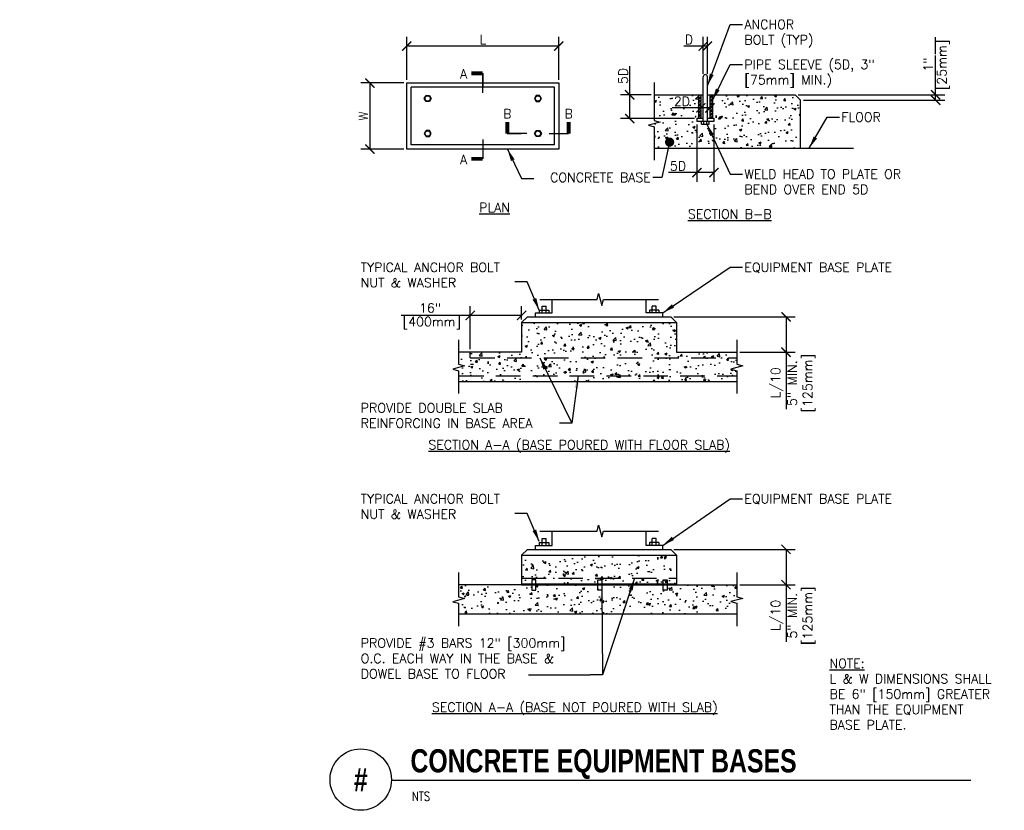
# Model space of a CAD drawing. Header units: inches. Extents: x -2.5 to 7.6, y 0.2 to 8.2.
import ezdxf
from ezdxf.enums import TextEntityAlignment as Align

# ---------------------------------------------------------------- set-up
doc = ezdxf.new("R2010")
doc.units = ezdxf.units.IN
doc.header["$MEASUREMENT"] = 0
doc.header["$PDSIZE"] = -1
doc.linetypes.add('HIDDEN', pattern=[0.375, 0.25, -0.125])
doc.layers.get('Defpoints').update_dxf_attribs({"color": 2})
for name, color, linetype in [('E-DETL-TEXT', 2, 'Continuous'), ('M-DETL-DIMS', 2, 'Continuous'), ('M-DETL-HEVY', 5, 'Continuous'), ('M-DETL-MEDM', 4, 'Continuous'), ('M-DETL-PATT', 8, 'Continuous'), ('M-DETL-TEXT', 2, 'Continuous'), ('M-DETL-XTHN', 1, 'Continuous')]:
    doc.layers.add(name, color=color, linetype=linetype)
doc.styles.add('BOLD', font='bold.shx', dxfattribs={"width": 0.9})
doc.styles.add('Romans', font='romans.shx')
doc.dimstyles.new('VA-Dims', dxfattribs={"dimtxt": 0.09375, "dimasz": 0.09375, "dimexe": 0.09375, "dimexo": 0.03125, "dimgap": 0.02, "dimtad": 1, "dimdec": 5, "dimzin": 0, "dimdsep": 46, "dimlunit": 4, "dimtxsty": 'Romans', "dimblk": 'ARCHTICK', "dimcen": 0.09375, "dimclrd": 256, "dimclre": 256, "dimclrt": 256, "dimadec": 0, "dimazin": 0, "dimtfac": 1, "dimtdec": 5, "dimtofl": 0, "dimtmove": 0, "dimatfit": 3, "dimfxl": 1, "dimfrac": 2, "dimtolj": 1, "dimtzin": 0, "dimlwd": -1, "dimlwe": -1, "dimarcsym": 0})
doc.dimstyles.new('VA-Lead', dxfattribs={"dimtxt": 0.09375, "dimasz": 0.125, "dimexe": 0.125, "dimexo": 0.03125, "dimgap": 0.02, "dimtad": 0, "dimdec": 5, "dimzin": 0, "dimdsep": 46, "dimlunit": 4, "dimtxsty": 'Romans', "dimcen": 0.125, "dimclrd": 256, "dimclre": 256, "dimclrt": 256, "dimadec": 0, "dimazin": 0, "dimtfac": 1, "dimtdec": 5, "dimtofl": 0, "dimtmove": 0, "dimatfit": 3, "dimfxl": 1, "dimfrac": 2, "dimtolj": 1, "dimtzin": 0, "dimlwd": -1, "dimlwe": -1, "dimarcsym": 0})

# ---------------------------------------------------------------- blocks, each defined once
blk = doc.blocks.new('_ArchTick')
at = {"color": 0, "linetype": 'ByBlock', "const_width": 0.15}
blk.add_lwpolyline([(-0.5, -0.5), (0.5, 0.5)], dxfattribs=at)
blk = doc.blocks.new('*D3')
at = {"layer": 'Defpoints', "color": 0}
for p in [(4.462, 7.462), (4.554, 7.471), (4.462, 7.338)]:
    blk.add_point(p, dxfattribs=at)
at = {"layer": 'M-DETL-DIMS'}
for p, q in [((4.462, 7.43), (4.462, 7.245)), ((4.554, 7.44), (4.554, 7.245)), ((4.462, 7.338), (4.172, 7.338)), ((4.554, 7.338), (4.462, 7.338))]:
    blk.add_line(p, q, dxfattribs=at)
at = {"layer": 'M-DETL-DIMS', "xscale": 0.09375, "yscale": 0.09375, "zscale": 0.09375, "rotation": 180}
blk.add_blockref('_ArchTick', (4.462, 7.338), dxfattribs=at)
at = {"layer": 'M-DETL-DIMS', "xscale": 0.09375, "yscale": 0.09375, "zscale": 0.09375}
blk.add_blockref('_ArchTick', (4.554, 7.338), dxfattribs=at)
at = {"layer": 'M-DETL-DIMS', "insert": (4.27, 7.405), "char_height": 0.0938, "attachment_point": 5, "style": 'Romans'}
blk.add_mtext('\\A1;2D', dxfattribs=at)

msp = doc.modelspace()

# ---------------------------------------------------------------- hatches: boundary and pattern name
at = {"layer": 'M-DETL-PATT'}
h = msp.add_hatch(dxfattribs=at)
h.set_pattern_fill('AR-CONC', color=256, scale=0.033, style=0)
h.set_pattern_definition([(50, (-71.94234, 0.73905), (0.23669586, -0.0207082), [0.02475, -0.27225]), (355, (-71.94234, 0.73905), (-0.04578794, 0.2482234), [0.0198, -0.2178]), (100.4514, (-71.92262, 0.73732), (0.1909081, 0.22751505), [0.02103426, -0.2313769]), (46.1842, (-71.94234, 0.80505), (0.3521895, -0.0546213), [0.037125, -0.408375]), (96.6356, (-71.913, 0.8005), (0.3084387, 0.3214589), [0.0315514, -0.3470653]), (351.1842, (-71.94234, 0.80505), (0.3084384, 0.3214591), [0.0297, -0.3267]), (21, (-71.90934, 0.78855), (0.19697933, -0.13286423), [0.02475, -0.27225]), (326, (-71.90934, 0.78855), (0.08029406, 0.2392995), [0.0198, -0.2178]), (71.4514, (-71.89293, 0.77747), (0.2772735, 0.10643506), [0.02103426, -0.2313769]), (37.5, (-71.94234, 0.73905), (0.00401275, 0.10985497), [0, -0.21516, 0, -0.2211, 0, -0.218625]), (7.5, (-71.94234, 0.73905), (0.08681295, 0.13015586), [0, -0.12606, 0, -0.21021, 0, -0.083325]), (327.5, (-72.01593, 0.73905), (0.1761614, -0.00744311), [0, -0.0825, 0, -0.2574, 0, -0.34155]), (317.5, (-72.04893, 0.73905), (0.19245144, 0.03303464), [0, -0.10725, 0, -0.17094, 0, -0.24255])])
h.paths.add_polyline_path([(3.988612, 7.126903), (3.988612, 6.929255), (5.472675, 6.929255), (5.472675, 7.416043), (5.417675, 7.471043), (4.594021, 7.471043), (4.594021, 7.232054), (4.605655, 7.232463), (4.605655, 7.198882), (4.543227, 7.198882), (4.543227, 7.172017), (4.455829, 7.172017), (4.46324, 7.198882), (4.396282, 7.198882), (4.396282, 7.232463), (4.411225, 7.232463), (4.437728, 7.471043), (3.987764, 7.471043), (3.983543, 7.230659), (3.91101, 7.204259), (4.056076, 7.151459)])
h = msp.add_hatch(dxfattribs=at)
h.set_pattern_fill('ANSI32', color=256, scale=0.066, style=0)
h.set_pattern_definition([(45, (-71.94234, 0.739046), (-0.017500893, 0.017500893), []), (45, (-71.930673, 0.739046), (-0.017500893, 0.017500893), [])])
h.paths.add_polyline_path([(4.554357, 7.471043), (4.57964, 7.471043), (4.57964, 7.232463), (4.554357, 7.232463)])
h.paths.add_polyline_path([(4.436471, 7.469116), (4.462247, 7.469116), (4.462247, 7.232463), (4.436471, 7.232463)])
h = msp.add_hatch(dxfattribs=at)
h.set_pattern_fill('AR-CONC', color=256, scale=0.033, style=0)
h.set_pattern_definition([(50, (-71.94234, 0.00057), (0.23669586, -0.0207082), [0.02475, -0.27225]), (355, (-71.94234, 0.00057), (-0.04578794, 0.2482234), [0.0198, -0.2178]), (100.4514, (-71.92262, -0.00115), (0.1909081, 0.22751505), [0.0210343, -0.2313769]), (46.1842, (-71.94234, 0.06657), (0.3521895, -0.0546213), [0.037125, -0.408375]), (96.6356, (-71.913, 0.06202), (0.3084387, 0.3214589), [0.0315514, -0.3470653]), (351.1842, (-71.94234, 0.06657), (0.3084384, 0.3214591), [0.0297, -0.3267]), (21, (-71.90934, 0.05007), (0.19697933, -0.13286423), [0.02475, -0.27225]), (326, (-71.90934, 0.05007), (0.08029406, 0.2392995), [0.0198, -0.2178]), (71.4514, (-71.89293, 0.039), (0.2772735, 0.10643506), [0.0210343, -0.2313769]), (37.5, (-71.94234, 0.00057), (0.00401275, 0.10985497), [0, -0.21516, 0, -0.2211, 0, -0.218625]), (7.5, (-71.94234, 0.00057), (0.08681295, 0.13015586), [0, -0.12606, 0, -0.21021, 0, -0.083325]), (327.5, (-72.01593, 0.00057), (0.1761614, -0.00744311), [0, -0.0825, 0, -0.2574, 0, -0.34155]), (317.5, (-72.04893, 0.00057), (0.19245144, 0.03303464), [0, -0.10725, 0, -0.17094, 0, -0.24255])])
h.paths.add_polyline_path([(4.769386, 4.679031), (4.829756, 4.695207), (4.829756, 4.850173), (4.21618, 4.850173), (4.21618, 5.151584), (2.637631, 5.151584), (2.637631, 4.850173), (1.997084, 4.850173), (1.996778, 4.699752), (2.040604, 4.679367), (1.997084, 4.663527), (1.997084, 4.554145), (4.829756, 4.554145), (4.829756, 4.662854)])
h = msp.add_hatch(dxfattribs=at)
h.set_pattern_fill('AR-CONC', color=256, scale=0.033, style=0)
h.set_pattern_definition([(50, (-71.94234, -0.60526), (0.23669586, -0.0207082), [0.02475, -0.27225]), (355, (-71.94234, -0.60526), (-0.04578794, 0.2482234), [0.0198, -0.2178]), (100.4514, (-71.92262, -0.607), (0.1909081, 0.22751505), [0.0210343, -0.2313769]), (46.1842, (-71.94234, -0.53926), (0.3521895, -0.0546213), [0.037125, -0.408375]), (96.6356, (-71.913, -0.5438), (0.3084387, 0.3214589), [0.0315514, -0.3470653]), (351.1842, (-71.94234, -0.53926), (0.3084384, 0.3214591), [0.0297, -0.3267]), (21, (-71.90934, -0.55576), (0.19697933, -0.13286423), [0.02475, -0.27225]), (326, (-71.90934, -0.55576), (0.08029406, 0.2392995), [0.0198, -0.2178]), (71.4514, (-71.89293, -0.56684), (0.2772735, 0.10643506), [0.0210343, -0.2313769]), (37.5, (-71.94234, -0.60526), (0.00401275, 0.10985497), [0, -0.21516, 0, -0.2211, 0, -0.218625]), (7.5, (-71.94234, -0.60526), (0.08681295, 0.13015586), [0, -0.12606, 0, -0.21021, 0, -0.083325]), (327.5, (-72.01593, -0.60526), (0.1761614, -0.00744311), [0, -0.0825, 0, -0.2574, 0, -0.34155]), (317.5, (-72.04893, -0.60526), (0.19245144, 0.03303464), [0, -0.10725, 0, -0.17094, 0, -0.24255])])
h.paths.add_polyline_path([(4.21618, 2.784319), (4.21618, 2.482908), (4.829756, 2.482908), (4.829756, 2.325574), (4.786236, 2.312102), (4.829756, 2.296262), (4.829756, 2.186879), (1.997084, 2.186879), (1.997084, 2.296262), (2.040604, 2.312102), (1.996778, 2.332487), (1.997084, 2.482908), (2.637631, 2.482908), (2.637631, 2.784319)])

# ---------------------------------------------------------------- linework, layer by layer
at = {"layer": 'E-DETL-TEXT'}
for p, q in [((2.24293, 7.690636), (2.24293, 7.549728)), ((2.24293, 7.492784), (2.24293, 7.690636)), ((2.24293, 7.017047), (2.24293, 6.819195)), ((2.491577, 7.076266), (2.632486, 7.076266)), ((2.689429, 7.076266), (2.491577, 7.076266)), ((2.918184, 7.076266), (3.116036, 7.076266))]:
    msp.add_line(p, q, dxfattribs=at)
at = {"layer": 'E-DETL-TEXT', "const_width": 0.03937}
for points in [[(2.24293, 7.690636), (2.12482, 7.690636)], [(2.491577, 7.076266), (2.491577, 7.194376)], [(3.116036, 7.076266), (3.116036, 7.194376)], [(2.24293, 6.819195), (2.12482, 6.819195)]]:
    msp.add_lwpolyline(points, dxfattribs=at)
at = {"layer": 'M-DETL-DIMS'}
for p, q in [((1.46875, 7.62296), (1.46875, 8.06046)), ((3.01711, 7.62296), (3.01711, 8.06046)), ((4.486467, 7.685948), (4.486467, 8.06046)), ((4.530137, 7.685948), (4.530137, 8.06046)), ((3.01711, 7.96671), (1.46875, 7.96671)), ((4.486467, 7.96671), (4.290217, 7.96671)), ((4.530137, 7.96671), (4.486467, 7.96671)), ((1.4375, 7.59171), (1, 7.59171)), ((1.09375, 7.59171), (1.09375, 6.918121)), ((4.422089, 7.167632), (4.422089, 6.585505)), ((4.594515, 7.167632), (4.594515, 6.585505)), ((1.4375, 6.918121), (1, 6.918121)), ((4.422089, 6.679255), (4.132089, 6.679255)), ((4.594515, 6.679255), (4.422089, 6.679255))]:
    msp.add_line(p, q, dxfattribs=at)
at = {"layer": 'M-DETL-HEVY'}
for p, q in [((1.51275, 6.962121), (1.51275, 7.54771)), ((2.97311, 7.54771), (1.51275, 7.54771)), ((2.97311, 6.962121), (2.97311, 7.54771)), ((3.988612, 7.471043), (4.486467, 7.471043)), ((4.530137, 7.471043), (5.422744, 7.471043)), ((5.422744, 7.471043), (5.477744, 7.416043)), ((5.477744, 6.929255), (5.477744, 7.416043)), ((2.97311, 6.962121), (1.51275, 6.962121)), ((3.988612, 6.929255), (6.017715, 6.929255)), ((2.947808, 5.25186), (2.947808, 5.387023)), ((3.906003, 5.25186), (3.906003, 5.387023)), ((2.778485, 5.25186), (2.947808, 5.25186)), ((2.778485, 5.21079), (2.778485, 5.25186)), ((4.075326, 5.25186), (3.906003, 5.25186)), ((4.075326, 5.21079), (4.075326, 5.25186)), ((2.637631, 5.151584), (2.696837, 5.21079)), ((2.637631, 5.151584), (2.637631, 4.850173)), ((2.637631, 5.151584), (4.21618, 5.151584)), ((2.696837, 5.21079), (4.156974, 5.21079)), ((4.21618, 5.151584), (4.156974, 5.21079)), ((4.21618, 5.151584), (4.21618, 4.850173)), ((2.947808, 2.884595), (2.947808, 3.030617)), ((3.906003, 2.884595), (3.906003, 3.030617)), ((2.637631, 2.784319), (2.696837, 2.843525)), ((2.696837, 2.843525), (4.156974, 2.843525)), ((2.778485, 2.843525), (2.778485, 2.884595)), ((2.778485, 2.884595), (2.947808, 2.884595)), ((4.075326, 2.884595), (3.906003, 2.884595)), ((4.075326, 2.843525), (4.075326, 2.884595)), ((4.21618, 2.784319), (4.156974, 2.843525)), ((2.637631, 2.784319), (4.21618, 2.784319)), ((2.637631, 2.784319), (2.637631, 2.482908)), ((4.21618, 2.784319), (4.21618, 2.482908))]:
    msp.add_line(p, q, dxfattribs=at)
msp.add_lwpolyline([(1.46875, 7.59171), (3.01711, 7.59171), (3.01711, 6.918121), (1.46875, 6.918121)], close=True, dxfattribs=at)
at = {"layer": 'M-DETL-MEDM'}
for p, q in [((4.486467, 7.471043), (4.486467, 7.654698)), ((4.530137, 7.471043), (4.530137, 7.654698)), ((4.422089, 7.232463), (4.422089, 7.198882)), ((4.422089, 7.232463), (4.486467, 7.232463)), ((4.530137, 7.232463), (4.594515, 7.232463)), ((4.594515, 7.232463), (4.594515, 7.198882)), ((4.594515, 7.198882), (4.422089, 7.198882)), ((4.468308, 7.172017), (4.468308, 7.198882)), ((4.468308, 7.172017), (4.468308, 7.198882)), ((4.468308, 7.172017), (4.548296, 7.172017)), ((4.492358, 7.172017), (4.492358, 7.198882)), ((4.524246, 7.172017), (4.524246, 7.198882)), ((4.548296, 7.172017), (4.548296, 7.198882)), ((2.845456, 5.25186), (2.845456, 5.320165)), ((2.845456, 5.320165), (2.887413, 5.320165)), ((2.845456, 5.279779), (2.845456, 5.320165)), ((2.887413, 5.25186), (2.887413, 5.320165)), ((4.008355, 5.320165), (3.966398, 5.320165)), ((3.966398, 5.25186), (3.966398, 5.320165)), ((4.008355, 5.279779), (4.008355, 5.320165)), ((4.008355, 5.25186), (4.008355, 5.320165)), ((2.817939, 5.279779), (2.817939, 5.25186)), ((2.817939, 5.279779), (2.914929, 5.279779)), ((2.914929, 5.279779), (2.914929, 5.25186)), ((4.035872, 5.279779), (3.938881, 5.279779)), ((3.938881, 5.279779), (3.938881, 5.25186)), ((4.035872, 5.279779), (4.035872, 5.25186)), ((2.637631, 4.850173), (1.997084, 4.850173)), ((4.21618, 4.850173), (4.829756, 4.850173)), ((1.997084, 4.554145), (4.829756, 4.554145)), ((2.817939, 2.912514), (2.914929, 2.912514)), ((2.817939, 2.912514), (2.817939, 2.884595)), ((2.845456, 2.912514), (2.845456, 2.952899)), ((2.845456, 2.952899), (2.887413, 2.952899)), ((2.845456, 2.884595), (2.845456, 2.952899)), ((2.887413, 2.884595), (2.887413, 2.952899)), ((2.914929, 2.912514), (2.914929, 2.884595)), ((3.938881, 2.912514), (3.938881, 2.884595)), ((4.035872, 2.912514), (3.938881, 2.912514)), ((3.966398, 2.884595), (3.966398, 2.952899)), ((4.008355, 2.952899), (3.966398, 2.952899)), ((4.008355, 2.884595), (4.008355, 2.952899)), ((4.008355, 2.912514), (4.008355, 2.952899)), ((4.035872, 2.912514), (4.035872, 2.884595)), ((2.637631, 2.482908), (1.997084, 2.482908)), ((2.637631, 2.492064), (4.21618, 2.492064)), ((2.637631, 2.482908), (4.829756, 2.482908)), ((1.997084, 2.186879), (4.829756, 2.186879))]:
    msp.add_line(p, q, dxfattribs=at)
for points in [[(1.717012, 7.433565), (1.699533, 7.40329), (1.664574, 7.40329), (1.647095, 7.433565), (1.664574, 7.46384), (1.699533, 7.46384)], [(2.768848, 7.433565), (2.786327, 7.40329), (2.821286, 7.40329), (2.838765, 7.433565), (2.821286, 7.46384), (2.786327, 7.46384)], [(1.717012, 7.076266), (1.699533, 7.106541), (1.664574, 7.106541), (1.647095, 7.076266), (1.664574, 7.045991), (1.699533, 7.045991)], [(2.768848, 7.076266), (2.786327, 7.106541), (2.821286, 7.106541), (2.838765, 7.076266), (2.821286, 7.045991), (2.786327, 7.045991)]]:
    msp.add_lwpolyline(points, close=True, dxfattribs=at)
for points in [[(4.436965, 7.471043), (4.436965, 7.232463)], [(4.462247, 7.471043), (4.462247, 7.232463)], [(4.486467, 7.198882), (4.486467, 7.471043)], [(4.530137, 7.198882), (4.530137, 7.471043)], [(4.554357, 7.471043), (4.554357, 7.232463)], [(4.57964, 7.471043), (4.57964, 7.232463)]]:
    msp.add_lwpolyline(points, dxfattribs=at)
for centre in [(1.681525, 7.433565), (2.804335, 7.433565), (1.681525, 7.076266), (2.804335, 7.076266)]:
    msp.add_circle(centre, 0.026806, dxfattribs=at)
msp.add_arc((4.508302, 7.654698), 0.021835, 0, 180, dxfattribs=at)
at = {"layer": 'M-DETL-TEXT'}
for p, q in [((6.852744, 7.885352), (6.852744, 8.056597)), ((6.852744, 7.471216), (6.852744, 7.87196)), ((3.738612, 7.471043), (3.738612, 7.761043)), ((3.957362, 7.471043), (3.644862, 7.471043)), ((3.738612, 7.228266), (3.738612, 7.471043)), ((5.453693, 7.471216), (6.946494, 7.471216)), ((6.852744, 7.416043), (6.852744, 7.471216)), ((5.508994, 7.416043), (6.946494, 7.416043)), ((4.39811, 7.228266), (3.644862, 7.228266)), ((2.114791, 4.881423), (2.114791, 5.318923)), ((2.637631, 5.182834), (2.637631, 5.318923)), ((2.114791, 5.225173), (1.412698, 5.225173)), ((2.637631, 5.225173), (2.114791, 5.225173)), ((4.188224, 5.21079), (5.423506, 5.21079)), ((5.329756, 5.21079), (5.329756, 4.851366)), ((4.861006, 4.851366), (5.423506, 4.851366)), ((5.329756, 4.851366), (5.329756, 4.270658)), ((4.188224, 2.843525), (5.423506, 2.843525)), ((5.329756, 2.843525), (5.329756, 2.484101)), ((4.861006, 2.484101), (5.423506, 2.484101)), ((5.329756, 2.484101), (5.329756, 1.903393)), ((2.70778, 1.565223), (3.334782, 1.565223)), ((1.3125, 0.495079), (7.212286, 0.495079))]:
    msp.add_line(p, q, dxfattribs=at)
msp.add_circle((1, 0.5), 0.312539, dxfattribs=at)
at = {"layer": 'M-DETL-XTHN', "linetype": 'HIDDEN'}
for p, q in [((2.114791, 4.794818), (2.114791, 4.850173)), ((2.114791, 4.794818), (4.829756, 4.794818)), ((2.002077, 4.6095), (4.829756, 4.6095)), ((2.637631, 2.550097), (4.21618, 2.550097))]:
    msp.add_line(p, q, dxfattribs=at)
at = {"layer": 'M-DETL-XTHN', "linetype": 'Continuous'}
for points in [[(3.988612, 7.596043), (3.988612, 7.210211), (4.048982, 7.194035), (3.928241, 7.161682), (3.988612, 7.145506), (3.988612, 6.804255)], [(2.822808, 5.387023), (3.40571, 5.387023), (3.421886, 5.447394), (3.454238, 5.326653), (3.470415, 5.387023), (4.031003, 5.387023)], [(1.997084, 4.975173), (1.997084, 4.727559), (2.057455, 4.711383), (1.936714, 4.679031), (1.997084, 4.662854), (1.997084, 4.429145)], [(4.829756, 4.975173), (4.829756, 4.727559), (4.890127, 4.711383), (4.769386, 4.679031), (4.829756, 4.662854), (4.829756, 4.429145)], [(2.822808, 3.030617), (3.40571, 3.030617), (3.421886, 3.090987), (3.454238, 2.970247), (3.470415, 3.030617), (4.031003, 3.030617)], [(1.997084, 2.606715), (1.997084, 2.359101), (2.057455, 2.342925), (1.936714, 2.310572), (1.997084, 2.294396), (1.997084, 2.060686)], [(4.829756, 2.607908), (4.829756, 2.360294), (4.890127, 2.344118), (4.769386, 2.311765), (4.829756, 2.295589), (4.829756, 2.061879)]]:
    msp.add_lwpolyline(points, dxfattribs=at)
at = {"layer": 'M-DETL-XTHN', "linetype": 'HIDDEN'}
for points in [[(2.781481, 2.534423), (2.742387, 2.534423), (2.742387, 2.4279), (2.781481, 2.4279)], [(3.413841, 2.53409), (3.452934, 2.53409), (3.452934, 2.427567), (3.413841, 2.427567)], [(4.080621, 2.534423), (4.119714, 2.534423), (4.119714, 2.4279), (4.080621, 2.4279)]]:
    msp.add_lwpolyline(points, close=True, dxfattribs=at)

# ---------------------------------------------------------------- block references
at = {"layer": 'M-DETL-DIMS', "xscale": 0.09375, "yscale": 0.09375, "zscale": 0.09375}
for p, rotation in [((1.46875, 7.96671), 180), ((4.486467, 7.96671), 180), ((1.09375, 7.59171), 90), ((1.09375, 6.918121), 270), ((4.422089, 6.679255), 180)]:
    msp.add_blockref('_ArchTick', p, dxfattribs=dict(at, rotation=rotation))
for p in [(3.01711, 7.96671), (4.530137, 7.96671), (4.594515, 6.679255)]:
    msp.add_blockref('_ArchTick', p, dxfattribs=at)
at = {"layer": 'M-DETL-TEXT', "xscale": 0.09375, "yscale": 0.09375, "zscale": 0.09375}
for p, rotation in [((3.738612, 7.471043), 90), ((6.852744, 7.471216), 90), ((6.852744, 7.416043), 270), ((3.738612, 7.228266), 270), ((2.114791, 5.225173), 180), ((5.329756, 5.21079), 90), ((5.329756, 4.851366), 270), ((5.329756, 2.843525), 90), ((5.329756, 2.484101), 270)]:
    msp.add_blockref('_ArchTick', p, dxfattribs=dict(at, rotation=rotation))
msp.add_blockref('_ArchTick', (2.637631, 5.225173), dxfattribs=at)

# ---------------------------------------------------------------- texts
at = {"layer": 'E-DETL-TEXT', "char_height": 0.09375, "width": 0.1121, "attachment_point": 2, "style": 'Romans'}
for insert in [(2.046758, 7.730558), (2.046758, 6.859117)]:
    msp.add_mtext('A', dxfattribs=dict(at, insert=insert))
at = {"layer": 'E-DETL-TEXT', "extrusion": (0, 0, -1), "char_height": 0.09375, "width": 0.1121, "attachment_point": 2, "text_direction": (1, 0, 0), "style": 'Romans'}
for insert in [(2.491577, 7.232516), (3.116036, 7.232516)]:
    msp.add_mtext('B', dxfattribs=dict(at, insert=insert))
at = {"layer": 'M-DETL-DIMS', "char_height": 0.09375, "attachment_point": 5, "style": 'Romans'}
for s, insert in [('\\A1;L', (2.24293, 8.033585)), ('\\A1;D', (4.341467, 8.033585)), ('\\A1;5D', (4.230214, 6.74613))]:
    msp.add_mtext(s, dxfattribs=dict(at, insert=insert))
at = {"layer": 'M-DETL-DIMS', "insert": (1.026875, 7.254916), "char_height": 0.09375, "attachment_point": 5, "rotation": 90, "style": 'Romans'}
msp.add_mtext('\\A1;W', dxfattribs=at)
at = {"layer": 'M-DETL-TEXT', "width": 0.8}
for s, height, style, p in [('CONCRETE EQUIPMENT BASES', 0.23622047, 'BOLD', (1.506166, 0.573171)), ('NTS', 0.09375, 'Romans', (1.520072, 0.283361))]:
    msp.add_text(s, height=height, dxfattribs=dict(at, style=style)).set_placement(p)
at = {"layer": 'M-DETL-TEXT', "style": 'BOLD', "width": 0.8}
msp.add_text('#', height=0.23622, dxfattribs=at).set_placement((1, 0.5), align=Align.MIDDLE)
at = {"layer": 'M-DETL-TEXT', "char_height": 0.09375, "style": 'Romans'}
for s, insert, width, attachment_point in [('ANCHOR BOLT (TYP)', (4.905977, 8.234007), 0.89427944, 1), ('PIPE SLEEVE (5D, 3" [75mm] MIN.)', (4.905977, 7.826716), 1.77182045, 1), ('WELD HEAD TO PLATE OR BEND OVER END 5D', (4.905977, 6.710914), 1.81959008, 1), ('{\\LPLAN}', (2.205946, 6.370794), 3.55437395, 1), ('{\\LSECTION B-B}', (4.330869, 6.302974), 3.55437395, 1), ('TYPICAL ANCHOR BOLT NUT & WASHER', (1, 5.762023), 1.5482971, 1), ('[400mm]', (1.724605, 5.209548), 1.8999, 2), ('PROVIDE DOUBLE SLAB REINFORCING IN BASE AREA', (1, 4.331269), 2.13029269, 1), ('{\\LSECTION A-A (BASE POURED WITH FLOOR SLAB)}', (1.689013, 3.954968), 3.55437395, 1), ('TYPICAL ANCHOR BOLT NUT & WASHER', (1, 3.405617), 1.5482971, 1), ('PROVIDE #3 BARS 12" [300mm] O.C. EACH WAY IN THE BASE & DOWEL BASE TO FLOOR', (1, 1.936969), 2.40984603, 1), ('{\\LNOTE:} \\PL & W DIMENSIONS SHALL BE 6" [150mm] GREATER THAN THE EQUIPMENT BASE PLATE.', (5.771911, 1.729727), 1.87013401, 1), ('{\\LSECTION A-A (BASE NOT POURED WITH SLAB)}', (1.72476, 1.283932), 3.55437395, 1)]:
    msp.add_mtext(s, dxfattribs=dict(at, insert=insert, width=width, attachment_point=attachment_point))
for s, insert, attachment_point in [('\\A1;', (-2.471647, 8.106908), 1), ('FLOOR', (5.89288, 7.290817), 1), ('CONCRETE BASE', (3.952475, 6.582961), 9), ('EQUIPMENT BASE PLATE', (4.905977, 5.762023), 1), ('\\A1;  16"  ', (1.642519, 5.300977), 5), ('EQUIPMENT BASE PLATE', (4.905977, 3.405617), 1)]:
    msp.add_mtext(s, dxfattribs=dict(at, insert=insert, attachment_point=attachment_point))
at = {"layer": 'M-DETL-TEXT', "char_height": 0.09375, "width": 1.8999, "attachment_point": 2, "rotation": 90, "style": 'Romans'}
for s, insert in [('[25mm]', (6.868369, 7.775177)), ('5" MIN.\\P[125mm]', (5.345381, 4.535304)), ('5" MIN.\\P[125mm]', (5.345381, 2.168039))]:
    msp.add_mtext(s, dxfattribs=dict(at, insert=insert))
at = {"layer": 'M-DETL-TEXT', "char_height": 0.09375, "attachment_point": 5, "rotation": 90, "style": 'Romans'}
for s, insert in [('\\A1;5D', (3.671737, 7.662918)), ('\\A1; 1" ', (6.776941, 7.747049)), ('\\A1; L/10 ', (5.238328, 4.507176)), ('\\A1; L/10 ', (5.238328, 2.139911))]:
    msp.add_mtext(s, dxfattribs=dict(at, insert=insert))

# ---------------------------------------------------------------- dimensions: what is measured, and where the dimension line sits
at = {"layer": 'M-DETL-DIMS'}
dim = msp.add_linear_dim(base=(4.462247, 7.338433), p1=(4.554357, 7.471043), p2=(4.462247, 7.461584), text='2D', dimstyle='VA-Dims', override={"dimpost": '\\X'}, dxfattribs=at)
dim.commit()
dim.dimension.update_dxf_attribs({"geometry": '*D3', "text_midpoint": (4.270372, 7.405308)})

# ---------------------------------------------------------------- leaders
at = {"layer": 'M-DETL-TEXT', "annotation_type": 0, "has_hookline": 1}
for points, hookline_direction, text_width in [([(4.530137, 7.56287), (4.760977, 8.187132), (4.885977, 8.187132)], 0, 0.767857), ([(4.57964, 7.413921), (4.760977, 7.779841), (4.885977, 7.779841)], 0, 1.504464), ([(5.565915, 6.929255), (5.74788, 7.243942), (5.87288, 7.243942)], 0, 0.415179), ([(4.524246, 7.172017), (4.760977, 6.664039), (4.885977, 6.664039)], 0, 1.727679), ([(4.075326, 5.25186), (4.760977, 5.715148), (4.885977, 5.715148)], 0, 1.6875), ([(2.817939, 5.279779), (2.692882, 5.565846), (2.567882, 5.565846)], 1, 1.526786), ([(2.823097, 4.794818), (3.148071, 4.1296), (3.023071, 4.1296)], 1, 1.986607), ([(3.212132, 4.6095), (3.148071, 4.1296), (3.023071, 4.1296)], 1, 1.986607), ([(4.075326, 2.884595), (4.760977, 3.358742), (4.885977, 3.358742)], 0, 1.6875), ([(2.817939, 2.923372), (2.692882, 3.20944), (2.567882, 3.20944)], 1, 1.526786), ([(3.788746, 2.550097), (3.459782, 1.565223), (3.334782, 1.565223)], 1, 2.357143)]:
    msp.add_leader(points, dimstyle='VA-Lead', dxfattribs=dict(at, hookline_direction=hookline_direction, text_width=text_width))
at = {"layer": 'M-DETL-TEXT', "annotation_type": 0, "has_hookline": 1, "hookline_direction": 1, "text_width": 1.138393}
msp.add_leader([(4.144449, 6.989247), (4.066225, 6.629836), (3.972475, 6.629836)], dimstyle='VA-Dims', override={"dimasz": 0.09375, "dimgap": 0.02, "dimtad": 0, "dimldrblk": 'Dot'}, dxfattribs=at)
at = {"layer": 'M-DETL-TEXT'}
for points in [[(2.493558, 6.918121), (2.638443, 6.619418), (2.763443, 6.619418)], [(3.452934, 2.427567), (3.459782, 1.565223)]]:
    msp.add_leader(points, dimstyle='VA-Lead', dxfattribs=at)

doc.saveas('drawing.dxf')
